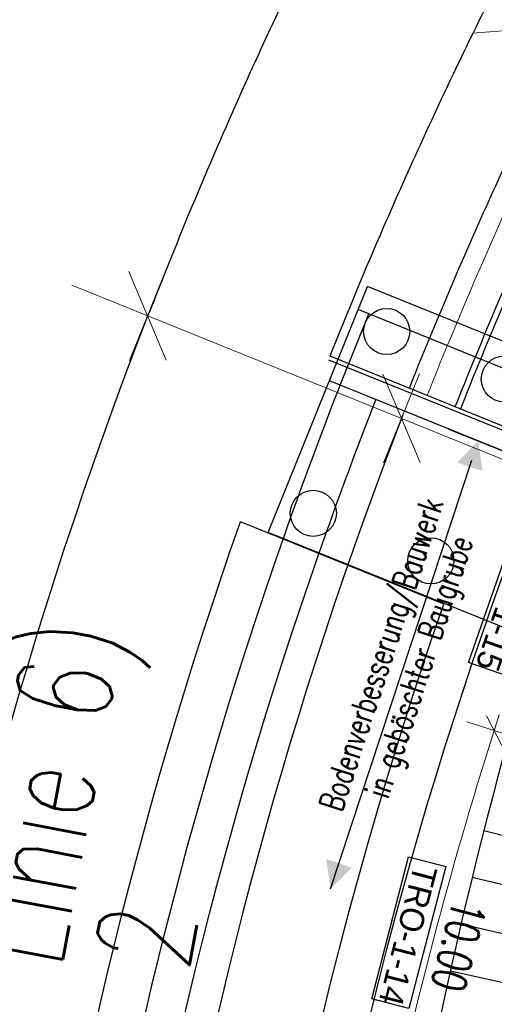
# Model space of a CAD drawing. Header units: metres. Extents: x 3458045 to 3462392, y 5482308 to 5484762.
# Tile 116 of 256: x 3459649 to 3459661, y 5483603 to 5483629. Entities that reach past the tile are written whole.
import ezdxf

# ---------------------------------------------------------------- set-up
doc = ezdxf.new("R2010")
doc.units = ezdxf.units.M
doc.linetypes.add('AUSGEZOGEN', pattern=[2, 1, 1])
doc.linetypes.add('VERDECKT', pattern=[9.525, 6.35, -3.175])
doc.layers.get('0').update_dxf_attribs({"linetype": 'CONTINUOUS'})
for name, color, linetype in [('SP_ACHSE_8521', 7, 'CONTINUOUS'), ('SP_AXIS', 7, 'CONTINUOUS'), ('SP_BAUGRUBE-BÖSCHUNG', 210, 'AUSGEZOGEN'), ('SP_BAUGRUBE-TEXT', 210, 'AUSGEZOGEN'), ('SP_BAUGRUBE-VERBAU', 210, 'AUSGEZOGEN'), ('SP_BW5xx-BrückenB44', 7, 'CONTINUOUS'), ('SP_BW5xx-StwRheinuferstraße', 7, 'CONTINUOUS'), ('SP_TEXT', 2, 'CONTINUOUS'), ('SP_VERM', 1, 'CONTINUOUS')]:
    doc.layers.add(name, color=color, linetype=linetype)
doc.styles.add('K_ISOCP', font='k_isocp.shx')
doc.styles.add('SP_F', font='romans.shx', dxfattribs={"width": 0.7, "bigfont": 'sp_f.shx'})

# ---------------------------------------------------------------- blocks, each defined once
blk = doc.blocks.new('SOF_BEMSTR2')
at = {"color": 0, "linetype": 'ByBlock', "lineweight": -2}
for p, q in [((0, -20), (0, 8.5)), ((3.535, 3.535), (-3.535, -3.535)), ((-5, 0), (5, 0))]:
    blk.add_line(p, q, dxfattribs=at)
blk = doc.blocks.new('SOF_BEMSTR1')
at = {"color": 0, "linetype": 'ByBlock', "lineweight": -2}
for p, q in [((0, 20), (0, -8.5)), ((3.535, 3.535), (-3.535, -3.535)), ((-5, 0), (5, 0))]:
    blk.add_line(p, q, dxfattribs=at)
blk = doc.blocks.new('SOFI-PFV')
at = {"color": 0, "linetype": 'Continuous'}
blk.add_solid([(-0.0625, 0.125), (0.0625, 0.125), (0, 0)], dxfattribs=at)

msp = doc.modelspace()

# ---------------------------------------------------------------- linework, layer by layer
at = {"layer": 'SP_ACHSE_8521'}
msp.add_lwpolyline([(3459667.116, 5483524.3467, -0.2255197), (3459663.8072, 5483620.7334, -0.0051343), (3459664.7675, 5483622.8858, -0.011674), (3459667.3044, 5483628.0892, -0.0103411), (3459670.0679, 5483633.176, -0.0090081), (3459673.0262, 5483638.1522, -0.0076752), (3459676.1489, 5483643.027, -0.0063424), (3459679.407, 5483647.8124, -0.0936983), (3459747.1614, 5483714.0324, -0.0004892), (3459747.5816, 5483714.3114, -0.0047607), (3459752.3417, 5483717.3973, -0.0034005), (3459757.1515, 5483720.4051, -0.0020403), (3459761.9938, 5483723.3604, -0.0006801), (3459766.8521, 5483726.2893), (3459833.8685, 5483766.6082)], format="xyb", dxfattribs=at)
at = {"layer": 'SP_AXIS'}
msp.add_lwpolyline([(3459667.116, 5483524.3467, -0.2255197), (3459663.8072, 5483620.7334, -0.0051343), (3459664.7675, 5483622.8858, -0.011674), (3459667.3044, 5483628.0892, -0.0103411), (3459670.0679, 5483633.176, -0.0090081), (3459673.0262, 5483638.1522, -0.0076752), (3459676.1489, 5483643.027, -0.0063424), (3459679.407, 5483647.8124, -0.0936983), (3459747.1614, 5483714.0324, -0.0004892), (3459747.5816, 5483714.3114, -0.0047607), (3459752.3417, 5483717.3973, -0.0034005), (3459757.1515, 5483720.4051, -0.0020403), (3459761.9938, 5483723.3604, -0.0006801), (3459766.8521, 5483726.2893), (3459833.8685, 5483766.6082)], format="xyb", dxfattribs=at)
at = {"layer": 'SP_BAUGRUBE-BÖSCHUNG'}
msp.add_arc((3459779.8879, 5483577.1609), 122.9931, 161.346817, 169.793574, dxfattribs=at)
at = {"layer": 'SP_BAUGRUBE-TEXT', "linetype": 'AUSGEZOGEN'}
msp.add_line((3459656.7092, 5483605.9812), (3459660.3851, 5483617.1338), dxfattribs=at)
at = {"layer": 'SP_BAUGRUBE-VERBAU'}
for p, q in [((3459659.7768, 5483617.9447), (3459668.8352, 5483614.2849)), ((3459660.6964, 5483607.5039), (3459663.9835, 5483606.6671)), ((3459660.3942, 5483606.291), (3459666.97, 5483604.6879)), ((3459660.1043, 5483605.075), (3459663.3927, 5483604.3087)), ((3459659.8268, 5483603.8562), (3459666.4038, 5483602.3939))]:
    msp.add_line(p, q, dxfattribs=at)
at = {"layer": 'SP_BW5xx-BrückenB44', "color": 96}
for p, q in [((3459655.0867, 5483615.2559), (3459657.6715, 5483621.6535)), ((3459667.9487, 5483617.5012), (3459657.6715, 5483621.6535)), ((3459697.2609, 5483604.9572), (3459657.428, 5483621.0508)), ((3459656.9944, 5483619.1768), (3459657.7061, 5483620.9384)), ((3459656.6575, 5483619.7443), (3459696.9447, 5483603.4672)), ((3459671.089, 5483614.0214), (3459656.6944, 5483619.8372)), ((3459696.5178, 5483603.1004), (3459656.6788, 5483619.1964)), ((3459659.6519, 5483613.3899), (3459654.3611, 5483615.5275)), ((3459671.653, 5483608.5627), (3459655.0867, 5483615.2559))]:
    msp.add_line(p, q, dxfattribs=at)
for points in [[(3459659.9511, 5483618.5214, -0.0077448), (3459661.3188, 5483621.8129, -0.0051343), (3459662.3019, 5483624.0164, -0.011674), (3459664.8947, 5483629.3345, -0.0103411), (3459667.7117, 5483634.5199, -0.0090081), (3459670.7199, 5483639.5801, -0.0076752), (3459673.8875, 5483644.525, -0.0063424), (3459677.1844, 5483649.3673, -0.0936983), (3459745.6588, 5483716.2907, -0.0004892), (3459746.0835, 5483716.5727, -0.0037356), (3459749.8484, 5483719.0244, -0.0034005)], [(3459658.7574, 5483619.0037, -0.007729), (3459660.1376, 5483622.3253, -0.0051343), (3459661.1315, 5483624.553, -0.011674), (3459663.7509, 5483629.9256, -0.0103411), (3459666.5933, 5483635.1578, -0.0090081), (3459669.6253, 5483640.2578, -0.0076752), (3459672.8142, 5483645.236, -0.0063424), (3459676.1294, 5483650.1053, -0.0908776), (3459742.5424, 5483715.7442, 0.7365005)], [(3459656.6944, 5483619.8372, -0.0077027), (3459658.0964, 5483623.2108, -0.0051343), (3459659.109, 5483625.4804, -0.011674), (3459661.7742, 5483630.9471, -0.0103411), (3459664.6606, 5483636.2602, -0.0090081), (3459667.7335, 5483641.4291, -0.0076752), (3459670.9593, 5483646.4648, -0.0063424), (3459674.3063, 5483651.3807, -0.0800487), (3459732.1465, 5483711.0587, -0.0004892)], [(3459655.4789, 5483615.0974, -0.009215), (3459656.9944, 5483619.1768, -0.0051343)], [(3459656.4097, 5483614.7214, -0.0090816), (3459657.8881, 5483618.7078, -0.0051343)], [(3459696.0024, 5483467.3082, 0.0007946), (3459695.8953, 5483467.5286, 0.0116649), (3459694.1044, 5483470.9838, 0.0099688), (3459692.121, 5483474.4366, 0.0081562), (3459689.9872, 5483477.8577, 0.0063437), (3459687.7274, 5483481.2572, 0.0045312), (3459685.3656, 5483484.6479, 0.0027187), (3459682.9256, 5483488.0446, 0.0009062), (3459680.4316, 5483491.464, -0.0007831), (3459677.5148, 5483495.4616, -0.0023494), (3459674.5982, 5483499.5121, -0.0039157), (3459671.7078, 5483503.6341, -0.005482), (3459668.8712, 5483507.8456, -0.0070483), (3459666.1179, 5483512.1632, -0.0086147), (3459663.479, 5483516.602, -0.0101697), (3459660.9908, 5483521.1699, -0.2067745), (3459654.3611, 5483615.5275, -0.0051343)], [(3459697.0824, 5483467.8313, 0.0007946), (3459696.9736, 5483468.0551, 0.0116649), (3459695.1567, 5483471.5607, 0.0099688), (3459693.1494, 5483475.0549, 0.0081562), (3459690.9949, 5483478.5092, 0.0063437), (3459688.7182, 5483481.9341, 0.0045312), (3459686.344, 5483485.3426, 0.0027187), (3459683.8964, 5483488.75, 0.0009062), (3459681.3998, 5483492.1729, -0.0007831), (3459678.4853, 5483496.1674, -0.0023494), (3459675.5753, 5483500.2087, -0.0039157), (3459672.6957, 5483504.3153, -0.005482), (3459669.8738, 5483508.505, -0.0070483), (3459667.1386, 5483512.7941, -0.0086147), (3459664.5209, 5483517.1973, -0.0101697), (3459662.056, 5483521.7223, -0.20662), (3459655.4723, 5483615.0785, -0.0051343)], [(3459697.9824, 5483468.2672, 0.0007946), (3459697.8722, 5483468.4939, 0.0116649), (3459696.0335, 5483472.0415, 0.0099688), (3459694.0064, 5483475.5702, 0.0081562), (3459691.8347, 5483479.0522, 0.0063437), (3459689.5439, 5483482.4982, 0.0045312), (3459687.1593, 5483485.9216, 0.0027187), (3459684.7054, 5483489.3378, 0.0009062), (3459682.2067, 5483492.7636, -0.0007831), (3459679.2941, 5483496.7555, -0.0023494), (3459676.3896, 5483500.7892, -0.0039157), (3459673.5189, 5483504.883, -0.005482), (3459670.7093, 5483509.0545, -0.0070483), (3459667.9893, 5483513.3198, -0.0086147), (3459665.3892, 5483517.6934, -0.0101697), (3459662.9437, 5483522.1828, -0.2065472), (3459656.4031, 5483614.7025, -0.0051343)], [(3459655.415, 5483554.3458, -0.1326214), (3459659.6519, 5483613.3899, -0.0051343)]]:
    msp.add_lwpolyline(points, format="xyb", dxfattribs=at)
at = {"layer": 'SP_BW5xx-BrückenB44', "color": 96, "flags": 128}
msp.add_lwpolyline([(3459660.0902, 5483618.4653, -0.0077467), (3459661.4564, 5483621.7532, -0.0051343), (3459662.4382, 5483623.9539, -0.011674), (3459665.0279, 5483629.2657, -0.0103411), (3459667.842, 5483634.4456, -0.0090081), (3459670.8475, 5483639.5011, -0.0076752), (3459674.0126, 5483644.4421, -0.0063424), (3459677.3073, 5483649.2813, -0.0054251), (3459680.5586, 5483653.8272, -0.0004892)], format="xyb", dxfattribs=at)
at = {"layer": 'SP_BW5xx-BrückenB44', "color": 96}
for centre in [(3459658.1688, 5483620.4819), (3459661.2285, 5483619.2457), (3459656.2583, 5483615.7532), (3459659.318, 5483614.517)]:
    msp.add_circle(centre, 0.6, dxfattribs=at)
at = {"layer": 'SP_BW5xx-StwRheinuferstraße', "color": 96, "linetype": 'VERDECKT', "lineweight": 13, "ltscale": 2, "flags": 128}
msp.add_lwpolyline([(3459659.221, 5483618.8164, -0.007735), (3459660.5963, 5483622.1263, -0.0051343), (3459661.586, 5483624.3446, -0.011674), (3459664.1951, 5483629.6961, -0.0103411), (3459667.0277, 5483634.9101, -0.0090081), (3459670.0504, 5483639.9946, -0.0076752), (3459673.231, 5483644.9599, -0.0063424), (3459676.5391, 5483649.8187, -0.0936983), (3459745.2226, 5483716.9464, -0.0004892), (3459745.6485, 5483717.2292, -0.0047607), (3459750.4658, 5483720.3522, -0.0034005), (3459755.316, 5483723.3852, -0.0020403), (3459760.1827, 5483726.3553, -0.0006801), (3459765.0492, 5483729.2892), (3459765.2952, 5483729.4372)], format="xyb", dxfattribs=at)
at = {"layer": 'SP_TEXT', "color": 1, "lineweight": 25}
for points in [[(3459661.5511, 5483615.4785), (3459662.4963, 5483615.1504), (3459661.2433, 5483611.5449), (3459660.2982, 5483611.8729)], [(3459658.737, 5483606.8183), (3459659.7054, 5483606.5672), (3459658.746, 5483602.8727), (3459657.7776, 5483603.1238)]]:
    msp.add_lwpolyline(points, close=True, dxfattribs=at)
at = {"layer": 'SP_VERM', "color": 3, "linetype": 'AUSGEZOGEN'}
for points in [[(3459761.2142, 5483736.2835, 0.0003859), (3459758.4868, 5483734.6333, 0.0020604), (3459753.5312, 5483731.6017, 0.003434), (3459748.5011, 5483728.4479, 0.0048076), (3459743.4164, 5483725.142, 0.0001835), (3459743.2379, 5483725.0233, 0.0917105), (3459670.9716, 5483654.9191, 0.005897), (3459667.6841, 5483650.1785, 0.0073719), (3459664.442, 5483645.2283, 0.0088469), (3459661.2907, 5483640.0584, 0.0103219), (3459658.2731, 5483634.6517, 0.011797), (3459655.4361, 5483628.9942, 0.0045035), (3459654.4858, 5483626.9322, 0.0132704), (3459651.9568, 5483620.8865, 0.0132704)], [(3459662.57, 5483627.7837, 0.0350458), (3459654.1477, 5483684.7299, 0.0056643), (3459652.2086, 5483693.0896, 0.0065321), (3459650.0791, 5483701.3489, 0.0036749), (3459648.9093, 5483705.5276, 0.0192938), (3459641.9871, 5483726.4887)], [(3459651.946, 5483620.8907, 0.208935), (3459656.1265, 5483522.0995, 0.0025401), (3459656.6886, 5483520.9631, 0.0114891), (3459659.556, 5483515.5591, 0.0099571), (3459662.5751, 5483510.4155, 0.0084252), (3459665.7045, 5483505.5067, 0.0068933), (3459668.9025, 5483500.8139, 0.0053614), (3459672.1314, 5483496.3166, 0.0038296), (3459675.3571, 5483491.9937, 0.0022977), (3459678.5489, 5483487.8239, 0.0007659), (3459681.6788, 5483483.7864), (3459702.9562, 5483456.3974)], [(3459658.5897, 5483618.3165, 0.208935), (3459662.529, 5483525.2258, 0.0025401), (3459663.059, 5483524.1544, 0.0114891), (3459665.7715, 5483519.0425, 0.0099571), (3459668.6468, 5483514.1438, 0.0084252), (3459671.6471, 5483509.4375, 0.0068933), (3459674.7344, 5483504.907, 0.0053614), (3459677.8742, 5483500.5338, 0.0038296), (3459681.0347, 5483496.2984, 0.0022977), (3459684.1867, 5483492.1806, 0.0007659), (3459687.3032, 5483488.1604), (3459708.5828, 5483460.7685)]]:
    msp.add_lwpolyline(points, format="xyb", dxfattribs=at)
at = {"layer": 'SP_VERM', "color": 1, "linetype": 'AUSGEZOGEN', "lineweight": 0}
msp.add_arc((3459767.0757, 5483576.2868), 111.3672, 162.370048, 168.102757, dxfattribs=at)

# ---------------------------------------------------------------- block references
at = {"layer": 'SP_BAUGRUBE-TEXT', "linetype": 'AUSGEZOGEN'}
for p, xscale, yscale, zscale, rotation in [((3459660.5494, 5483617.6326), -5.624999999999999, 5.625, 5.625, 161.7580619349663), ((3459656.7092, 5483605.9812), 5.625000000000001, 5.625000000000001, 5.625000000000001, 341.7580619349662)]:
    msp.add_blockref('SOFI-PFV', p, dxfattribs=dict(at, xscale=xscale, yscale=yscale, zscale=zscale, rotation=rotation))
at = {"layer": 'SP_VERM', "color": 3, "linetype": 'AUSGEZOGEN', "lineweight": 0}
for p, xscale, yscale, zscale, rotation in [((3459662.5215, 5483628.4081), 0.2500000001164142, 0.2500000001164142, 0.2500000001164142, 94.48597886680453), ((3459651.946, 5483620.8907), 0.2500000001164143, 0.2500000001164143, 0.2500000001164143, 67.99999999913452), ((3459658.5522, 5483618.2216), 0.2500000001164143, 0.2500000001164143, 0.2500000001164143, 67.99999999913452)]:
    msp.add_blockref('SOF_BEMSTR2', p, dxfattribs=dict(at, xscale=xscale, yscale=yscale, zscale=zscale, rotation=rotation))
at = {"layer": 'SP_VERM', "color": 1, "linetype": 'AUSGEZOGEN', "lineweight": 0, "xscale": 0.08750000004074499, "yscale": 0.08750000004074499, "zscale": 0.08750000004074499}
for name, rotation in [('SOF_BEMSTR1', 252.3025233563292), ('SOF_BEMSTR2', 72.34754003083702)]:
    msp.add_blockref(name, (3459660.9657, 5483610.0997), dxfattribs=dict(at, rotation=rotation))

# ---------------------------------------------------------------- texts
at = {"layer": 'SP_BAUGRUBE-TEXT', "linetype": 'AUSGEZOGEN', "insert": (3459658.6169, 5483611.8948), "char_height": 0.625, "attachment_point": 5, "rotation": 71.75806, "style": 'SP_F'}
msp.add_mtext('\\A1;Bodenverbesserung/Bauwerk\\Pin geböschter Baugrube', dxfattribs=at)
at = {"layer": 'SP_TEXT', "color": 1, "lineweight": 25, "style": 'K_ISOCP'}
for s, rotation, p in [('TRO-1-15', 250.85882, (3459661.6875, 5483615.2988)), ('TRO-1-14', 255.46402, (3459658.8873, 5483606.6502))]:
    msp.add_text(s, height=0.625, rotation=rotation, dxfattribs=at).set_placement(p)
at = {"layer": 'SP_VERM', "color": 5, "linetype": 'AUSGEZOGEN', "char_height": 2.5, "attachment_point": 5, "rotation": 79.37015, "style": 'SP_F'}
for s, insert in [('\\A1;(Trogabschnitt Linie 6)', (3459648.0378, 5483599.5849)), ('\\A1;Bauabschnitt 2', (3459650.3956, 5483596.7171))]:
    msp.add_mtext(s, dxfattribs=dict(at, insert=insert))
at = {"layer": 'SP_VERM', "color": 2, "linetype": 'AUSGEZOGEN', "insert": (3459660.0368, 5483604.4949), "char_height": 0.875, "attachment_point": 5, "rotation": 255.2364, "style": 'SP_F'}
msp.add_mtext('\\A1;\\A1;10.00{\\H.7x;\\S^ ;}', dxfattribs=at)

doc.saveas('drawing.dxf')
